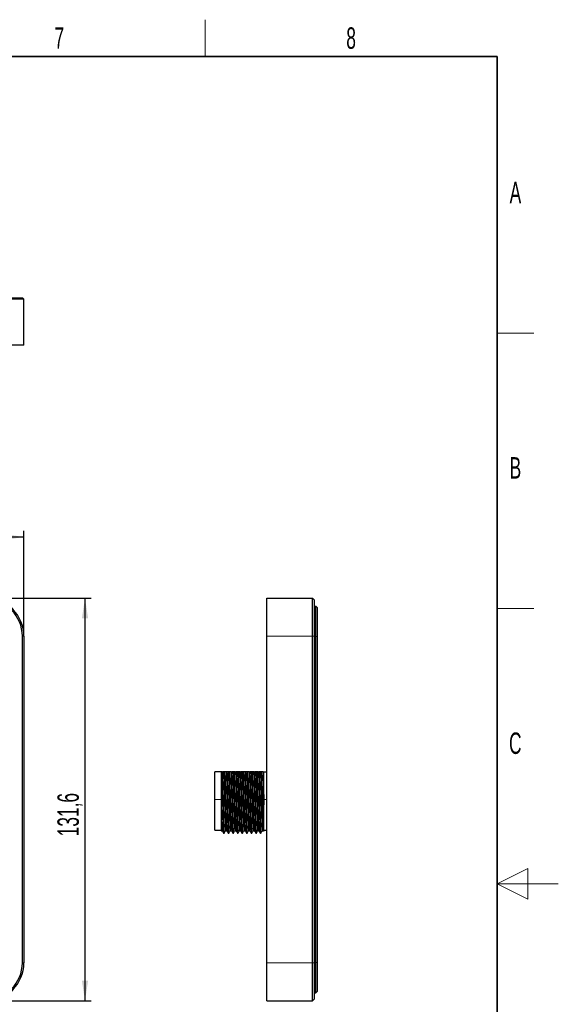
# Model space of a CAD drawing. Header units: millimetres. Extents: x 5 to 418, y 2 to 292.
# Tile 24 of 24: x 330 to 418, y 128 to 288. Entities that reach past the tile are written whole.
import ezdxf

# ---------------------------------------------------------------- set-up
doc = ezdxf.new("R2010")
doc.units = ezdxf.units.MM
doc.layers.add('SLD-0', color=7, linetype='Continuous')
doc.styles.add('SLDTEXTSTYLE0', font='TXT', dxfattribs={"width": 0.605})
doc.dimstyles.new('SLDDIMSTYLE0', dxfattribs={"dimtxt": 3.5, "dimasz": 3.302, "dimexe": 0, "dimexo": 0.0625, "dimgap": 0.875, "dimtad": 1, "dimlfac": 2, "dimrnd": 1e-09, "dimzin": 12, "dimdsep": 46, "dimtxsty": 'SLDTEXTSTYLE0', "dimsah": 1, "dimcen": 0.09, "dimadec": 0, "dimazin": 3, "dimtfac": 1, "dimtofl": 0, "dimtmove": 0, "dimatfit": 3, "dimfxl": 1, "dimfrac": 2, "dimtolj": 1, "dimtzin": 12, "dimarcsym": 0})

# ---------------------------------------------------------------- blocks, each defined once
blk = doc.blocks.new('_D')
at = {"layer": 'SLD-0', "color": 7}
for p, q in [((324.37, 193.95), (341.57, 193.95)), ((340.57, 128.15), (340.57, 193.95)), ((324.37, 128.15), (341.57, 128.15))]:
    blk.add_line(p, q, dxfattribs=at)
for points in [[(340.57, 193.95), (340.06, 190.65), (341.08, 190.65)], [(340.57, 128.15), (341.08, 131.45), (340.06, 131.45)]]:
    blk.add_solid(points, dxfattribs=at)
at = {"layer": 'SLD-0', "color": 7, "insert": (336.06, 155.03), "char_height": 3.5, "attachment_point": 1, "rotation": 90, "style": 'SLDTEXTSTYLE0'}
blk.add_mtext('131,6', dxfattribs=at)
blk = doc.blocks.new('_D_1')
at = {"layer": 'SLD-0', "color": 7}
for p, q in [((232.97, 187.75), (232.97, 204.95)), ((330.57, 187.75), (330.57, 204.95)), ((330.57, 203.95), (232.97, 203.95))]:
    blk.add_line(p, q, dxfattribs=at)
for points in [[(232.97, 203.95), (236.27, 203.44), (236.27, 204.46)], [(330.57, 203.95), (327.27, 204.46), (327.27, 203.44)]]:
    blk.add_solid(points, dxfattribs=at)
at = {"layer": 'SLD-0', "color": 7, "insert": (275.75, 208.46), "char_height": 3.5, "attachment_point": 1, "style": 'SLDTEXTSTYLE0'}
blk.add_mtext('195,2', dxfattribs=at)

msp = doc.modelspace()

# ---------------------------------------------------------------- linework, layer by layer
at = {"color": 7, "linetype": 'Continuous', "lineweight": 25}
for p, q in [((324.3687, 243.0612), (330.3187, 243.0612)), ((330.5687, 242.8112), (330.3187, 243.0612)), ((330.5687, 242.8112), (324.3687, 242.8112)), ((330.5687, 235.3112), (330.5687, 242.8112)), ((330.5687, 235.3112), (324.3687, 235.3112)), ((370.3081, 187.7484), (370.3081, 193.9484)), ((370.3081, 193.9484), (377.8081, 193.9484)), ((377.8081, 187.7484), (377.8081, 193.9484)), ((377.8081, 193.9484), (378.0581, 193.6984)), ((378.0581, 193.6984), (378.0581, 187.7484)), ((378.0581, 192.6734), (378.3081, 192.6734)), ((378.3081, 187.6734), (378.3081, 192.6734)), ((378.3081, 192.6734), (378.5581, 192.4234)), ((378.5581, 192.4234), (378.5581, 187.6734)), ((330.3187, 134.3484), (330.3187, 187.7484)), ((330.5687, 187.7484), (330.5687, 134.3484)), ((370.3081, 134.3484), (370.3081, 187.7484)), ((377.8081, 134.3484), (377.8081, 187.7484)), ((378.0581, 187.7484), (378.0581, 134.3484)), ((378.3081, 134.4234), (378.3081, 187.6734)), ((378.5581, 187.6734), (378.5581, 134.4234)), ((362.8331, 165.5484), (361.8331, 165.5484)), ((361.8331, 161.0484), (361.8331, 165.5484)), ((362.9504, 165.5484), (363.0442, 165.5484)), ((363.451, 165.5484), (363.2635, 165.5484)), ((363.7004, 165.5484), (363.7942, 165.5484)), ((364.201, 165.5484), (364.0135, 165.5484)), ((364.4504, 165.5484), (364.5442, 165.5484)), ((364.951, 165.5484), (364.7635, 165.5484)), ((365.2004, 165.5484), (365.2942, 165.5484)), ((365.701, 165.5484), (365.5135, 165.5484)), ((365.9504, 165.5484), (366.0442, 165.5484)), ((366.451, 165.5484), (366.2635, 165.5484)), ((366.7004, 165.5484), (366.7942, 165.5484)), ((367.201, 165.5484), (367.0135, 165.5484)), ((367.4504, 165.5484), (367.5442, 165.5484)), ((367.951, 165.5484), (367.7635, 165.5484)), ((368.2004, 165.5484), (368.2942, 165.5484)), ((368.701, 165.5484), (368.5135, 165.5484)), ((368.9504, 165.5484), (369.0442, 165.5484)), ((369.451, 165.5484), (369.2635, 165.5484)), ((369.7004, 165.5484), (369.8331, 165.5484)), ((369.8331, 160.1666), (369.8331, 165.5484)), ((369.8331, 165.5484), (370.3081, 165.5484)), ((361.8331, 156.0484), (361.8331, 161.0484)), ((361.8331, 156.0484), (362.8331, 156.0484)), ((362.83, 155.9543), (363.0153, 155.9543)), ((363.2518, 155.5484), (363.3456, 155.5484)), ((363.58, 155.9543), (363.7653, 155.9543)), ((364.0018, 155.5484), (364.0956, 155.5484)), ((364.33, 155.9543), (364.5153, 155.9543)), ((364.7518, 155.5484), (364.8456, 155.5484)), ((365.08, 155.9543), (365.2653, 155.9543)), ((365.5018, 155.5484), (365.5956, 155.5484)), ((365.83, 155.9543), (366.0153, 155.9543)), ((366.2518, 155.5484), (366.3456, 155.5484)), ((366.58, 155.9543), (366.7653, 155.9543)), ((367.0018, 155.5484), (367.0956, 155.5484)), ((367.33, 155.9543), (367.5153, 155.9543)), ((367.7518, 155.5484), (367.8456, 155.5484)), ((368.08, 155.9543), (368.2653, 155.9543)), ((368.5018, 155.5484), (368.5956, 155.5484)), ((368.83, 155.9543), (369.0153, 155.9543)), ((369.2518, 155.5484), (369.3456, 155.5484)), ((369.58, 155.9543), (369.7653, 155.9543)), ((369.7631, 155.958), (369.8218, 155.8564)), ((369.8331, 156.0484), (370.3081, 156.0484)), ((370.3081, 128.1484), (370.3081, 134.3484)), ((377.8081, 128.1484), (377.8081, 134.3484)), ((378.0581, 134.3484), (378.0581, 128.3984)), ((378.3081, 129.4234), (378.3081, 134.4234)), ((378.5581, 134.4234), (378.5581, 129.6734)), ((378.0581, 129.4234), (378.3081, 129.4234)), ((378.5581, 129.6734), (378.3081, 129.4234)), ((370.3081, 128.1484), (377.8081, 128.1484)), ((378.0581, 128.3984), (377.8081, 128.1484))]:
    msp.add_line(p, q, dxfattribs=at)
at = {"color": 7, "linetype": 'Continuous', "lineweight": 18}
for p, q in [((330.5687, 187.7484), (330.3187, 187.7484)), ((370.3081, 187.7484), (377.8081, 187.7484)), ((378.0581, 187.7484), (377.8081, 187.7484)), ((378.0581, 187.6734), (378.3081, 187.6734)), ((378.3081, 187.6734), (378.5581, 187.6734)), ((362.8331, 161.0484), (361.8331, 161.0484)), ((363.0643, 161.0484), (363.1581, 161.0484)), ((363.8143, 161.0484), (363.9081, 161.0484)), ((364.5643, 161.0484), (364.6581, 161.0484)), ((365.3143, 161.0484), (365.4081, 161.0484)), ((366.0643, 161.0484), (366.1581, 161.0484)), ((366.8143, 161.0484), (366.9081, 161.0484)), ((367.5643, 161.0484), (367.6581, 161.0484)), ((368.3143, 161.0484), (368.4081, 161.0484)), ((369.0643, 161.0484), (369.1581, 161.0484)), ((369.8331, 161.0484), (370.3081, 161.0484)), ((330.5687, 134.3484), (330.3187, 134.3484)), ((370.3081, 134.3484), (377.8081, 134.3484)), ((378.0581, 134.3484), (377.8081, 134.3484)), ((378.0581, 134.4234), (378.3081, 134.4234)), ((378.5581, 134.4234), (378.3081, 134.4234))]:
    msp.add_line(p, q, dxfattribs=at)
at = {"color": 7, "linetype": 'Continuous', "lineweight": 25}
for centre, radius, start, end in [((324.3687, 187.7484), 6.2, 0, 90), ((324.3687, 187.7484), 5.95, 0, 90), ((324.3687, 134.3484), 5.95, 270, 0), ((324.3687, 134.3484), 6.2, 270, 0)]:
    msp.add_arc(centre, radius, start, end, dxfattribs=at)
for points, knots in [([(362.8331, 165.5484), (362.8331, 165.517), (362.8331, 165.4525), (362.8331, 165.3474), (362.8332, 165.2319), (362.8332, 165.1054), (362.8332, 164.9674), (362.8332, 164.8174), (362.833, 164.5601), (362.8331, 164.1455), (362.8331, 163.5608), (362.8332, 162.9159), (362.8331, 162.4114), (362.833, 162.0409), (362.8331, 161.8022), (362.8332, 161.5313), (362.8332, 161.2295), (362.8331, 161.0187), (362.8331, 160.9085)], [0, 0, 0, 0, 0.03046147, 0.06272947, 0.09675997, 0.13250152, 0.16989472, 0.20887182, 0.24951656, 0.36312147, 0.4992104, 0.62390703, 0.74939463, 0.78804998, 0.83263063, 0.88296058, 0.93880477, 1, 1, 1, 1]), ([(362.9504, 165.5484), (362.9552, 165.4217), (362.9599, 165.2851), (362.969, 164.9957), (362.9733, 164.8438), (362.9871, 164.3551), (362.9968, 163.9883), (363.0165, 163.1995), (363.0265, 162.7776), (363.046, 161.9163), (363.0555, 161.4772), (363.0643, 161.0484)], [0, 0, 0, 0, 0.125, 0.125, 0.25, 0.25, 0.5, 0.5, 0.75, 0.75, 1, 1, 1, 1]), ([(363.0442, 165.5484), (363.049, 165.4217), (363.0536, 165.2851), (363.0627, 164.9957), (363.0671, 164.8438), (363.0808, 164.3551), (363.0905, 163.9883), (363.1103, 163.1995), (363.1203, 162.7776), (363.1398, 161.9163), (363.1493, 161.4772), (363.1581, 161.0484)], [0, 0, 0, 0, 0.125, 0.125, 0.25, 0.25, 0.5, 0.5, 0.75, 0.75, 1, 1, 1, 1]), ([(363.2635, 165.5484), (363.2703, 165.4149), (363.277, 165.2607), (363.2868, 165.0046), (363.29, 164.915), (363.2963, 164.7289), (363.2993, 164.6328), (363.3148, 164.1289), (363.3284, 163.6502), (363.3559, 162.6083), (363.3697, 162.0465), (363.3888, 161.2132), (363.3948, 160.9395), (363.4075, 160.3844), (363.4142, 160.1049), (363.4276, 159.5538), (363.4345, 159.2822), (363.4482, 158.7585), (363.4551, 158.5065), (363.4685, 158.0321), (363.475, 157.8098), (363.4844, 157.5037), (363.4874, 157.4067), (363.4936, 157.2186), (363.4968, 157.1281), (363.513, 156.6956), (363.5269, 156.4164), (363.5543, 156.0456), (363.5678, 155.9543), (363.58, 155.9543)], [0, 0, 0, 0, 0.0625, 0.0625, 0.09375, 0.09375, 0.125, 0.125, 0.25, 0.25, 0.375, 0.375, 0.4375, 0.4375, 0.5, 0.5, 0.5625, 0.5625, 0.625, 0.625, 0.6875, 0.6875, 0.71875, 0.71875, 0.75, 0.75, 0.875, 0.875, 1, 1, 1, 1]), ([(363.451, 165.5484), (363.4599, 165.3507), (363.4776, 164.9588), (363.5025, 164.1208), (363.5296, 163.1462), (363.557, 162.0626), (363.5824, 160.9357), (363.6083, 159.8132), (363.6357, 158.7456), (363.6626, 157.7955), (363.6874, 157.003), (363.7144, 156.4116), (363.7402, 156.0436), (363.7559, 155.997), (363.7628, 155.9762)], [0, 0, 0, 0, 0.08473453, 0.16807497, 0.25329637, 0.33878353, 0.42248572, 0.50667381, 0.59227766, 0.67719471, 0.7604829, 0.84556233, 0.93111837, 1, 1, 1, 1]), ([(363.7004, 165.5484), (363.7052, 165.4217), (363.7099, 165.2851), (363.719, 164.9957), (363.7233, 164.8438), (363.7371, 164.3551), (363.7468, 163.9883), (363.7665, 163.1995), (363.7765, 162.7776), (363.796, 161.9163), (363.8055, 161.4772), (363.8143, 161.0484)], [0, 0, 0, 0, 0.125, 0.125, 0.25, 0.25, 0.5, 0.5, 0.75, 0.75, 1, 1, 1, 1]), ([(363.7942, 165.5484), (363.799, 165.4217), (363.8036, 165.2851), (363.8127, 164.9957), (363.8171, 164.8438), (363.8308, 164.3551), (363.8405, 163.9883), (363.8603, 163.1995), (363.8703, 162.7776), (363.8898, 161.9163), (363.8993, 161.4772), (363.9081, 161.0484)], [0, 0, 0, 0, 0.125, 0.125, 0.25, 0.25, 0.5, 0.5, 0.75, 0.75, 1, 1, 1, 1]), ([(364.0135, 165.5484), (364.0203, 165.4149), (364.027, 165.2607), (364.0368, 165.0046), (364.04, 164.915), (364.0463, 164.7289), (364.0493, 164.6328), (364.0648, 164.1289), (364.0784, 163.6502), (364.1059, 162.6083), (364.1197, 162.0465), (364.1388, 161.2132), (364.1448, 160.9395), (364.1575, 160.3844), (364.1642, 160.1049), (364.1776, 159.5538), (364.1845, 159.2822), (364.1982, 158.7585), (364.2051, 158.5065), (364.2185, 158.0321), (364.225, 157.8098), (364.2344, 157.5037), (364.2374, 157.4067), (364.2436, 157.2186), (364.2468, 157.1281), (364.263, 156.6956), (364.2769, 156.4164), (364.3043, 156.0456), (364.3178, 155.9543), (364.33, 155.9543)], [0, 0, 0, 0, 0.0625, 0.0625, 0.09375, 0.09375, 0.125, 0.125, 0.25, 0.25, 0.375, 0.375, 0.4375, 0.4375, 0.5, 0.5, 0.5625, 0.5625, 0.625, 0.625, 0.6875, 0.6875, 0.71875, 0.71875, 0.75, 0.75, 0.875, 0.875, 1, 1, 1, 1]), ([(364.201, 165.5484), (364.2099, 165.3507), (364.2276, 164.9588), (364.2525, 164.1208), (364.2796, 163.1462), (364.307, 162.0626), (364.3324, 160.9357), (364.3583, 159.8132), (364.3857, 158.7456), (364.4126, 157.7955), (364.4374, 157.003), (364.4644, 156.4116), (364.4902, 156.0436), (364.5059, 155.997), (364.5128, 155.9762)], [0, 0, 0, 0, 0.08473453, 0.16807497, 0.25329637, 0.33878353, 0.42248572, 0.50667381, 0.59227766, 0.67719471, 0.7604829, 0.84556233, 0.93111837, 1, 1, 1, 1]), ([(364.4504, 165.5484), (364.4552, 165.4217), (364.4599, 165.2851), (364.469, 164.9957), (364.4733, 164.8438), (364.4871, 164.3551), (364.4968, 163.9883), (364.5165, 163.1995), (364.5265, 162.7776), (364.546, 161.9163), (364.5555, 161.4772), (364.5643, 161.0484)], [0, 0, 0, 0, 0.125, 0.125, 0.25, 0.25, 0.5, 0.5, 0.75, 0.75, 1, 1, 1, 1]), ([(364.5442, 165.5484), (364.549, 165.4217), (364.5536, 165.2851), (364.5627, 164.9957), (364.5671, 164.8438), (364.5808, 164.3551), (364.5905, 163.9883), (364.6103, 163.1995), (364.6203, 162.7776), (364.6398, 161.9163), (364.6493, 161.4772), (364.6581, 161.0484)], [0, 0, 0, 0, 0.125, 0.125, 0.25, 0.25, 0.5, 0.5, 0.75, 0.75, 1, 1, 1, 1]), ([(364.7635, 165.5484), (364.7703, 165.4149), (364.777, 165.2607), (364.7868, 165.0046), (364.79, 164.915), (364.7963, 164.7289), (364.7993, 164.6328), (364.8148, 164.1289), (364.8284, 163.6502), (364.8559, 162.6083), (364.8697, 162.0465), (364.8888, 161.2132), (364.8948, 160.9395), (364.9075, 160.3844), (364.9142, 160.1049), (364.9276, 159.5538), (364.9345, 159.2822), (364.9482, 158.7585), (364.9551, 158.5065), (364.9685, 158.0321), (364.975, 157.8098), (364.9844, 157.5037), (364.9874, 157.4067), (364.9936, 157.2186), (364.9968, 157.1281), (365.013, 156.6956), (365.0269, 156.4164), (365.0543, 156.0456), (365.0678, 155.9543), (365.08, 155.9543)], [0, 0, 0, 0, 0.0625, 0.0625, 0.09375, 0.09375, 0.125, 0.125, 0.25, 0.25, 0.375, 0.375, 0.4375, 0.4375, 0.5, 0.5, 0.5625, 0.5625, 0.625, 0.625, 0.6875, 0.6875, 0.71875, 0.71875, 0.75, 0.75, 0.875, 0.875, 1, 1, 1, 1]), ([(364.951, 165.5484), (364.9599, 165.3507), (364.9776, 164.9588), (365.0025, 164.1208), (365.0296, 163.1462), (365.057, 162.0626), (365.0824, 160.9357), (365.1083, 159.8132), (365.1357, 158.7456), (365.1626, 157.7955), (365.1874, 157.003), (365.2144, 156.4116), (365.2402, 156.0436), (365.2559, 155.997), (365.2628, 155.9762)], [0, 0, 0, 0, 0.08473453, 0.16807497, 0.25329637, 0.33878353, 0.42248572, 0.50667381, 0.59227766, 0.67719471, 0.7604829, 0.84556233, 0.93111837, 1, 1, 1, 1]), ([(365.2004, 165.5484), (365.2052, 165.4217), (365.2099, 165.2851), (365.219, 164.9957), (365.2233, 164.8438), (365.2371, 164.3551), (365.2468, 163.9883), (365.2665, 163.1995), (365.2765, 162.7776), (365.296, 161.9163), (365.3055, 161.4772), (365.3143, 161.0484)], [0, 0, 0, 0, 0.125, 0.125, 0.25, 0.25, 0.5, 0.5, 0.75, 0.75, 1, 1, 1, 1]), ([(365.2942, 165.5484), (365.299, 165.4217), (365.3036, 165.2851), (365.3127, 164.9957), (365.3171, 164.8438), (365.3308, 164.3551), (365.3405, 163.9883), (365.3603, 163.1995), (365.3703, 162.7776), (365.3898, 161.9163), (365.3993, 161.4772), (365.4081, 161.0484)], [0, 0, 0, 0, 0.125, 0.125, 0.25, 0.25, 0.5, 0.5, 0.75, 0.75, 1, 1, 1, 1]), ([(365.5135, 165.5484), (365.5203, 165.4149), (365.527, 165.2607), (365.5368, 165.0046), (365.54, 164.915), (365.5463, 164.7289), (365.5493, 164.6328), (365.5648, 164.1289), (365.5784, 163.6502), (365.6059, 162.6083), (365.6197, 162.0465), (365.6388, 161.2132), (365.6448, 160.9395), (365.6575, 160.3844), (365.6642, 160.1049), (365.6776, 159.5538), (365.6845, 159.2822), (365.6982, 158.7585), (365.7051, 158.5065), (365.7185, 158.0321), (365.725, 157.8098), (365.7344, 157.5037), (365.7374, 157.4067), (365.7436, 157.2186), (365.7468, 157.1281), (365.763, 156.6956), (365.7769, 156.4164), (365.8043, 156.0456), (365.8178, 155.9543), (365.83, 155.9543)], [0, 0, 0, 0, 0.0625, 0.0625, 0.09375, 0.09375, 0.125, 0.125, 0.25, 0.25, 0.375, 0.375, 0.4375, 0.4375, 0.5, 0.5, 0.5625, 0.5625, 0.625, 0.625, 0.6875, 0.6875, 0.71875, 0.71875, 0.75, 0.75, 0.875, 0.875, 1, 1, 1, 1]), ([(365.701, 165.5484), (365.7099, 165.3507), (365.7276, 164.9588), (365.7525, 164.1208), (365.7796, 163.1462), (365.807, 162.0626), (365.8324, 160.9357), (365.8583, 159.8132), (365.8857, 158.7456), (365.9126, 157.7955), (365.9374, 157.003), (365.9644, 156.4116), (365.9902, 156.0436), (366.0059, 155.997), (366.0128, 155.9762)], [0, 0, 0, 0, 0.08473453, 0.16807497, 0.25329637, 0.33878353, 0.42248572, 0.50667381, 0.59227766, 0.67719471, 0.7604829, 0.84556233, 0.93111837, 1, 1, 1, 1]), ([(365.9504, 165.5484), (365.9552, 165.4217), (365.9599, 165.2851), (365.969, 164.9957), (365.9733, 164.8438), (365.9871, 164.3551), (365.9968, 163.9883), (366.0165, 163.1995), (366.0265, 162.7776), (366.046, 161.9163), (366.0555, 161.4772), (366.0643, 161.0484)], [0, 0, 0, 0, 0.125, 0.125, 0.25, 0.25, 0.5, 0.5, 0.75, 0.75, 1, 1, 1, 1]), ([(366.0442, 165.5484), (366.049, 165.4217), (366.0536, 165.2851), (366.0627, 164.9957), (366.0671, 164.8438), (366.0808, 164.3551), (366.0905, 163.9883), (366.1103, 163.1995), (366.1203, 162.7776), (366.1398, 161.9163), (366.1493, 161.4772), (366.1581, 161.0484)], [0, 0, 0, 0, 0.125, 0.125, 0.25, 0.25, 0.5, 0.5, 0.75, 0.75, 1, 1, 1, 1]), ([(366.2635, 165.5484), (366.2703, 165.4149), (366.277, 165.2607), (366.2868, 165.0046), (366.29, 164.915), (366.2963, 164.7289), (366.2993, 164.6328), (366.3148, 164.1289), (366.3284, 163.6502), (366.3559, 162.6083), (366.3697, 162.0465), (366.3888, 161.2132), (366.3948, 160.9395), (366.4075, 160.3844), (366.4142, 160.1049), (366.4276, 159.5538), (366.4345, 159.2822), (366.4482, 158.7585), (366.4551, 158.5065), (366.4685, 158.0321), (366.475, 157.8098), (366.4844, 157.5037), (366.4874, 157.4067), (366.4936, 157.2186), (366.4968, 157.1281), (366.513, 156.6956), (366.5269, 156.4164), (366.5543, 156.0456), (366.5678, 155.9543), (366.58, 155.9543)], [0, 0, 0, 0, 0.0625, 0.0625, 0.09375, 0.09375, 0.125, 0.125, 0.25, 0.25, 0.375, 0.375, 0.4375, 0.4375, 0.5, 0.5, 0.5625, 0.5625, 0.625, 0.625, 0.6875, 0.6875, 0.71875, 0.71875, 0.75, 0.75, 0.875, 0.875, 1, 1, 1, 1]), ([(366.451, 165.5484), (366.4599, 165.3507), (366.4776, 164.9588), (366.5025, 164.1208), (366.5296, 163.1462), (366.557, 162.0626), (366.5824, 160.9357), (366.6083, 159.8132), (366.6357, 158.7456), (366.6626, 157.7955), (366.6874, 157.003), (366.7144, 156.4116), (366.7402, 156.0436), (366.7559, 155.997), (366.7628, 155.9762)], [0, 0, 0, 0, 0.084734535, 0.168074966, 0.253296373, 0.338783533, 0.422485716, 0.506673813, 0.592277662, 0.677194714, 0.760482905, 0.845562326, 0.93111837, 1, 1, 1, 1]), ([(366.7004, 165.5484), (366.7052, 165.4217), (366.7099, 165.2851), (366.719, 164.9957), (366.7233, 164.8438), (366.7371, 164.3551), (366.7468, 163.9883), (366.7665, 163.1995), (366.7765, 162.7776), (366.796, 161.9163), (366.8055, 161.4772), (366.8143, 161.0484)], [0, 0, 0, 0, 0.125, 0.125, 0.25, 0.25, 0.5, 0.5, 0.75, 0.75, 1, 1, 1, 1]), ([(366.7942, 165.5484), (366.799, 165.4217), (366.8036, 165.2851), (366.8127, 164.9957), (366.8171, 164.8438), (366.8308, 164.3551), (366.8405, 163.9883), (366.8603, 163.1995), (366.8703, 162.7776), (366.8898, 161.9163), (366.8993, 161.4772), (366.9081, 161.0484)], [0, 0, 0, 0, 0.125, 0.125, 0.25, 0.25, 0.5, 0.5, 0.75, 0.75, 1, 1, 1, 1]), ([(367.0135, 165.5484), (367.0203, 165.4149), (367.027, 165.2607), (367.0368, 165.0046), (367.04, 164.915), (367.0463, 164.7289), (367.0493, 164.6328), (367.0648, 164.1289), (367.0784, 163.6502), (367.1059, 162.6083), (367.1197, 162.0465), (367.1388, 161.2132), (367.1448, 160.9395), (367.1575, 160.3844), (367.1642, 160.1049), (367.1776, 159.5538), (367.1845, 159.2822), (367.1982, 158.7585), (367.2051, 158.5065), (367.2185, 158.0321), (367.225, 157.8098), (367.2344, 157.5037), (367.2374, 157.4067), (367.2436, 157.2186), (367.2468, 157.1281), (367.263, 156.6956), (367.2769, 156.4164), (367.3043, 156.0456), (367.3178, 155.9543), (367.33, 155.9543)], [0, 0, 0, 0, 0.0625, 0.0625, 0.09375, 0.09375, 0.125, 0.125, 0.25, 0.25, 0.375, 0.375, 0.4375, 0.4375, 0.5, 0.5, 0.5625, 0.5625, 0.625, 0.625, 0.6875, 0.6875, 0.71875, 0.71875, 0.75, 0.75, 0.875, 0.875, 1, 1, 1, 1]), ([(367.201, 165.5484), (367.2099, 165.3507), (367.2276, 164.9588), (367.2525, 164.1208), (367.2796, 163.1462), (367.307, 162.0626), (367.3324, 160.9357), (367.3583, 159.8132), (367.3857, 158.7456), (367.4126, 157.7955), (367.4374, 157.003), (367.4644, 156.4116), (367.4902, 156.0436), (367.5059, 155.997), (367.5128, 155.9762)], [0, 0, 0, 0, 0.084734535, 0.168074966, 0.253296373, 0.338783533, 0.422485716, 0.506673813, 0.592277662, 0.677194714, 0.760482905, 0.845562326, 0.93111837, 1, 1, 1, 1]), ([(367.4504, 165.5484), (367.4552, 165.4217), (367.4599, 165.2851), (367.469, 164.9957), (367.4733, 164.8438), (367.4871, 164.3551), (367.4968, 163.9883), (367.5165, 163.1995), (367.5265, 162.7776), (367.546, 161.9163), (367.5555, 161.4772), (367.5643, 161.0484)], [0, 0, 0, 0, 0.125, 0.125, 0.25, 0.25, 0.5, 0.5, 0.75, 0.75, 1, 1, 1, 1]), ([(367.5442, 165.5484), (367.549, 165.4217), (367.5536, 165.2851), (367.5627, 164.9957), (367.5671, 164.8438), (367.5808, 164.3551), (367.5905, 163.9883), (367.6103, 163.1995), (367.6203, 162.7776), (367.6398, 161.9163), (367.6493, 161.4772), (367.6581, 161.0484)], [0, 0, 0, 0, 0.125, 0.125, 0.25, 0.25, 0.5, 0.5, 0.75, 0.75, 1, 1, 1, 1]), ([(367.7635, 165.5484), (367.7703, 165.4149), (367.777, 165.2607), (367.7868, 165.0046), (367.79, 164.915), (367.7963, 164.7289), (367.7993, 164.6328), (367.8148, 164.1289), (367.8284, 163.6502), (367.8559, 162.6083), (367.8697, 162.0465), (367.8888, 161.2132), (367.8948, 160.9395), (367.9075, 160.3844), (367.9142, 160.1049), (367.9276, 159.5538), (367.9345, 159.2822), (367.9482, 158.7585), (367.9551, 158.5065), (367.9685, 158.0321), (367.975, 157.8098), (367.9844, 157.5037), (367.9874, 157.4067), (367.9936, 157.2186), (367.9968, 157.1281), (368.013, 156.6956), (368.0269, 156.4164), (368.0543, 156.0456), (368.0678, 155.9543), (368.08, 155.9543)], [0, 0, 0, 0, 0.0625, 0.0625, 0.09375, 0.09375, 0.125, 0.125, 0.25, 0.25, 0.375, 0.375, 0.4375, 0.4375, 0.5, 0.5, 0.5625, 0.5625, 0.625, 0.625, 0.6875, 0.6875, 0.71875, 0.71875, 0.75, 0.75, 0.875, 0.875, 1, 1, 1, 1]), ([(367.951, 165.5484), (367.9599, 165.3507), (367.9776, 164.9588), (368.0025, 164.1208), (368.0296, 163.1462), (368.057, 162.0626), (368.0824, 160.9357), (368.1083, 159.8132), (368.1357, 158.7456), (368.1626, 157.7955), (368.1874, 157.003), (368.2144, 156.4116), (368.2402, 156.0436), (368.2559, 155.997), (368.2628, 155.9762)], [0, 0, 0, 0, 0.08473453, 0.16807497, 0.25329637, 0.33878353, 0.42248572, 0.50667381, 0.59227766, 0.67719471, 0.7604829, 0.84556233, 0.93111837, 1, 1, 1, 1]), ([(368.2004, 165.5484), (368.2052, 165.4217), (368.2099, 165.2851), (368.219, 164.9957), (368.2233, 164.8438), (368.2371, 164.3551), (368.2468, 163.9883), (368.2665, 163.1995), (368.2765, 162.7776), (368.296, 161.9163), (368.3055, 161.4772), (368.3143, 161.0484)], [0, 0, 0, 0, 0.125, 0.125, 0.25, 0.25, 0.5, 0.5, 0.75, 0.75, 1, 1, 1, 1]), ([(368.2942, 165.5484), (368.299, 165.4217), (368.3036, 165.2851), (368.3127, 164.9957), (368.3171, 164.8438), (368.3308, 164.3551), (368.3405, 163.9883), (368.3603, 163.1995), (368.3703, 162.7776), (368.3898, 161.9163), (368.3993, 161.4772), (368.4081, 161.0484)], [0, 0, 0, 0, 0.125, 0.125, 0.25, 0.25, 0.5, 0.5, 0.75, 0.75, 1, 1, 1, 1]), ([(368.5135, 165.5484), (368.5203, 165.4149), (368.527, 165.2607), (368.5368, 165.0046), (368.54, 164.915), (368.5463, 164.7289), (368.5493, 164.6328), (368.5648, 164.1289), (368.5784, 163.6502), (368.6059, 162.6083), (368.6197, 162.0465), (368.6388, 161.2132), (368.6448, 160.9395), (368.6575, 160.3844), (368.6642, 160.1049), (368.6776, 159.5538), (368.6845, 159.2822), (368.6982, 158.7585), (368.7051, 158.5065), (368.7185, 158.0321), (368.725, 157.8098), (368.7344, 157.5037), (368.7374, 157.4067), (368.7436, 157.2186), (368.7468, 157.1281), (368.763, 156.6956), (368.7769, 156.4164), (368.8043, 156.0456), (368.8178, 155.9543), (368.83, 155.9543)], [0, 0, 0, 0, 0.0625, 0.0625, 0.09375, 0.09375, 0.125, 0.125, 0.25, 0.25, 0.375, 0.375, 0.4375, 0.4375, 0.5, 0.5, 0.5625, 0.5625, 0.625, 0.625, 0.6875, 0.6875, 0.71875, 0.71875, 0.75, 0.75, 0.875, 0.875, 1, 1, 1, 1]), ([(368.701, 165.5484), (368.7099, 165.3507), (368.7276, 164.9588), (368.7525, 164.1208), (368.7796, 163.1462), (368.807, 162.0626), (368.8324, 160.9357), (368.8583, 159.8132), (368.8857, 158.7456), (368.9126, 157.7955), (368.9374, 157.003), (368.9644, 156.4116), (368.9902, 156.0436), (369.0059, 155.997), (369.0128, 155.9762)], [0, 0, 0, 0, 0.084734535, 0.168074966, 0.253296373, 0.338783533, 0.422485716, 0.506673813, 0.592277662, 0.677194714, 0.760482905, 0.845562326, 0.93111837, 1, 1, 1, 1]), ([(368.9504, 165.5484), (368.9552, 165.4217), (368.9599, 165.2851), (368.969, 164.9957), (368.9733, 164.8438), (368.9871, 164.3551), (368.9968, 163.9883), (369.0165, 163.1995), (369.0265, 162.7776), (369.046, 161.9163), (369.0555, 161.4772), (369.0643, 161.0484)], [0, 0, 0, 0, 0.125, 0.125, 0.25, 0.25, 0.5, 0.5, 0.75, 0.75, 1, 1, 1, 1]), ([(369.0442, 165.5484), (369.049, 165.4217), (369.0536, 165.2851), (369.0627, 164.9957), (369.0671, 164.8438), (369.0808, 164.3551), (369.0905, 163.9883), (369.1103, 163.1995), (369.1203, 162.7776), (369.1398, 161.9163), (369.1493, 161.4772), (369.1581, 161.0484)], [0, 0, 0, 0, 0.125, 0.125, 0.25, 0.25, 0.5, 0.5, 0.75, 0.75, 1, 1, 1, 1]), ([(369.2635, 165.5484), (369.2752, 165.2735), (369.2988, 164.7239), (369.3335, 163.4662), (369.3709, 162.026), (369.4045, 160.4881), (369.4411, 159.0041), (369.4773, 157.6976), (369.5111, 156.6956), (369.5474, 156.0598), (369.5695, 156.0006), (369.58, 155.9727)], [0, 0, 0, 0, 0.11188639, 0.22375559, 0.33722712, 0.4481641, 0.56119719, 0.67399547, 0.78507159, 0.8986068, 1, 1, 1, 1]), ([(369.451, 165.5484), (369.4616, 165.3057), (369.4828, 164.8221), (369.5133, 163.7426), (369.5467, 162.4951), (369.5781, 161.1387), (369.6089, 159.7776), (369.6422, 158.5068), (369.6734, 157.4135), (369.7044, 156.5859), (369.7358, 156.069), (369.7546, 156.0104), (369.763, 155.9843)], [0, 0, 0, 0, 0.10173755, 0.2027074, 0.30575993, 0.40732445, 0.50844949, 0.61151538, 0.71289678, 0.8141975, 0.91726575, 1, 1, 1, 1]), ([(369.7004, 165.5484), (369.706, 165.4002), (369.7115, 165.2384), (369.7194, 164.9798), (369.7219, 164.8913), (369.7272, 164.7066), (369.7299, 164.6107), (369.7435, 164.1148), (369.7551, 163.6641), (369.7783, 162.7029), (369.79, 162.1931), (369.8037, 161.5579), (369.8064, 161.431), (369.8117, 161.1782), (369.8142, 161.053), (369.8221, 160.6752), (369.8275, 160.4205), (369.8331, 160.1666)], [0, 0, 0, 0, 0.125, 0.125, 0.1875, 0.1875, 0.25, 0.25, 0.5, 0.5, 0.75, 0.75, 0.8125, 0.8125, 0.875, 0.875, 1, 1, 1, 1]), ([(363.0643, 161.0484), (363.0716, 160.6976), (363.0792, 160.34), (363.095, 159.6314), (363.1031, 159.2805), (363.1193, 158.6067), (363.1275, 158.2839), (363.1432, 157.6841), (363.1509, 157.4073), (363.1653, 156.9112), (363.1729, 156.6823), (363.1887, 156.2799), (363.1968, 156.1066), (363.2131, 155.8275), (363.2212, 155.7218), (363.237, 155.5822), (363.2446, 155.5484), (363.2518, 155.5484)], [0, 0, 0, 0, 0.125, 0.125, 0.25, 0.25, 0.375, 0.375, 0.5, 0.5, 0.625, 0.625, 0.75, 0.75, 0.875, 0.875, 1, 1, 1, 1]), ([(363.1581, 161.0484), (363.1682, 160.5712), (363.1886, 159.6087), (363.2213, 158.266), (363.2518, 157.1167), (363.2823, 156.2243), (363.3151, 155.697), (363.3368, 155.4865), (363.3485, 155.5651), (363.35, 155.5749)], [0, 0, 0, 0, 0.16186314, 0.32653854, 0.48840168, 0.65026481, 0.81494021, 0.97680335, 1, 1, 1, 1]), ([(363.8143, 161.0484), (363.8216, 160.6976), (363.8292, 160.34), (363.845, 159.6314), (363.8531, 159.2805), (363.8693, 158.6067), (363.8775, 158.2839), (363.8932, 157.6841), (363.9009, 157.4073), (363.9153, 156.9112), (363.9229, 156.6823), (363.9387, 156.2799), (363.9468, 156.1066), (363.9631, 155.8275), (363.9712, 155.7218), (363.987, 155.5822), (363.9946, 155.5484), (364.0018, 155.5484)], [0, 0, 0, 0, 0.125, 0.125, 0.25, 0.25, 0.375, 0.375, 0.5, 0.5, 0.625, 0.625, 0.75, 0.75, 0.875, 0.875, 1, 1, 1, 1]), ([(363.9081, 161.0484), (363.9182, 160.5712), (363.9386, 159.6087), (363.9713, 158.266), (364.0018, 157.1167), (364.0323, 156.2243), (364.0651, 155.697), (364.0868, 155.4865), (364.0985, 155.5651), (364.1, 155.5749)], [0, 0, 0, 0, 0.16186314, 0.32653854, 0.48840168, 0.65026481, 0.81494021, 0.97680335, 1, 1, 1, 1]), ([(364.5643, 161.0484), (364.5716, 160.6976), (364.5792, 160.34), (364.595, 159.6314), (364.6031, 159.2805), (364.6193, 158.6067), (364.6275, 158.2839), (364.6432, 157.6841), (364.6509, 157.4073), (364.6653, 156.9112), (364.6729, 156.6823), (364.6887, 156.2799), (364.6968, 156.1066), (364.7131, 155.8275), (364.7212, 155.7218), (364.737, 155.5822), (364.7446, 155.5484), (364.7518, 155.5484)], [0, 0, 0, 0, 0.125, 0.125, 0.25, 0.25, 0.375, 0.375, 0.5, 0.5, 0.625, 0.625, 0.75, 0.75, 0.875, 0.875, 1, 1, 1, 1]), ([(364.6581, 161.0484), (364.6682, 160.5712), (364.6886, 159.6087), (364.7213, 158.266), (364.7518, 157.1167), (364.7823, 156.2243), (364.8151, 155.697), (364.8368, 155.4865), (364.8485, 155.5651), (364.85, 155.5749)], [0, 0, 0, 0, 0.16186314, 0.32653854, 0.48840168, 0.65026481, 0.81494021, 0.97680335, 1, 1, 1, 1]), ([(365.3143, 161.0484), (365.3216, 160.6976), (365.3292, 160.34), (365.345, 159.6314), (365.3531, 159.2805), (365.3693, 158.6067), (365.3775, 158.2839), (365.3932, 157.6841), (365.4009, 157.4073), (365.4153, 156.9112), (365.4229, 156.6823), (365.4387, 156.2799), (365.4468, 156.1066), (365.4631, 155.8275), (365.4712, 155.7218), (365.487, 155.5822), (365.4946, 155.5484), (365.5018, 155.5484)], [0, 0, 0, 0, 0.125, 0.125, 0.25, 0.25, 0.375, 0.375, 0.5, 0.5, 0.625, 0.625, 0.75, 0.75, 0.875, 0.875, 1, 1, 1, 1]), ([(365.4081, 161.0484), (365.4182, 160.5712), (365.4386, 159.6087), (365.4713, 158.266), (365.5018, 157.1167), (365.5323, 156.2243), (365.5651, 155.697), (365.5868, 155.4865), (365.5985, 155.5651), (365.6, 155.5749)], [0, 0, 0, 0, 0.16186314, 0.32653854, 0.48840168, 0.65026481, 0.81494021, 0.97680335, 1, 1, 1, 1]), ([(366.0643, 161.0484), (366.0716, 160.6976), (366.0792, 160.34), (366.095, 159.6314), (366.1031, 159.2805), (366.1193, 158.6067), (366.1275, 158.2839), (366.1432, 157.6841), (366.1509, 157.4073), (366.1653, 156.9112), (366.1729, 156.6823), (366.1887, 156.2799), (366.1968, 156.1066), (366.2131, 155.8275), (366.2212, 155.7218), (366.237, 155.5822), (366.2446, 155.5484), (366.2518, 155.5484)], [0, 0, 0, 0, 0.125, 0.125, 0.25, 0.25, 0.375, 0.375, 0.5, 0.5, 0.625, 0.625, 0.75, 0.75, 0.875, 0.875, 1, 1, 1, 1]), ([(366.1581, 161.0484), (366.1682, 160.5712), (366.1886, 159.6087), (366.2213, 158.266), (366.2518, 157.1167), (366.2823, 156.2243), (366.3151, 155.697), (366.3368, 155.4865), (366.3485, 155.5651), (366.35, 155.5749)], [0, 0, 0, 0, 0.16186314, 0.32653854, 0.48840168, 0.65026481, 0.81494021, 0.97680335, 1, 1, 1, 1]), ([(366.8143, 161.0484), (366.8216, 160.6976), (366.8292, 160.34), (366.845, 159.6314), (366.8531, 159.2805), (366.8693, 158.6067), (366.8775, 158.2839), (366.8932, 157.6841), (366.9009, 157.4073), (366.9153, 156.9112), (366.9229, 156.6823), (366.9387, 156.2799), (366.9468, 156.1066), (366.9631, 155.8275), (366.9712, 155.7218), (366.987, 155.5822), (366.9946, 155.5484), (367.0018, 155.5484)], [0, 0, 0, 0, 0.125, 0.125, 0.25, 0.25, 0.375, 0.375, 0.5, 0.5, 0.625, 0.625, 0.75, 0.75, 0.875, 0.875, 1, 1, 1, 1]), ([(366.9081, 161.0484), (366.9182, 160.5712), (366.9386, 159.6087), (366.9713, 158.266), (367.0018, 157.1167), (367.0323, 156.2243), (367.0651, 155.697), (367.0868, 155.4865), (367.0985, 155.5651), (367.1, 155.5749)], [0, 0, 0, 0, 0.16186314, 0.32653854, 0.48840168, 0.65026481, 0.81494021, 0.97680335, 1, 1, 1, 1]), ([(367.5643, 161.0484), (367.5716, 160.6976), (367.5792, 160.34), (367.595, 159.6314), (367.6031, 159.2805), (367.6193, 158.6067), (367.6275, 158.2839), (367.6432, 157.6841), (367.6509, 157.4073), (367.6653, 156.9112), (367.6729, 156.6823), (367.6887, 156.2799), (367.6968, 156.1066), (367.7131, 155.8275), (367.7212, 155.7218), (367.737, 155.5822), (367.7446, 155.5484), (367.7518, 155.5484)], [0, 0, 0, 0, 0.125, 0.125, 0.25, 0.25, 0.375, 0.375, 0.5, 0.5, 0.625, 0.625, 0.75, 0.75, 0.875, 0.875, 1, 1, 1, 1]), ([(367.6581, 161.0484), (367.6682, 160.5712), (367.6886, 159.6087), (367.7213, 158.266), (367.7518, 157.1167), (367.7823, 156.2243), (367.8151, 155.697), (367.8368, 155.4865), (367.8485, 155.5651), (367.85, 155.5749)], [0, 0, 0, 0, 0.16186314, 0.32653854, 0.48840168, 0.65026481, 0.81494021, 0.97680335, 1, 1, 1, 1]), ([(368.3143, 161.0484), (368.3216, 160.6976), (368.3292, 160.34), (368.345, 159.6314), (368.3531, 159.2805), (368.3693, 158.6067), (368.3775, 158.2839), (368.3932, 157.6841), (368.4009, 157.4073), (368.4153, 156.9112), (368.4229, 156.6823), (368.4387, 156.2799), (368.4468, 156.1066), (368.4631, 155.8275), (368.4712, 155.7218), (368.487, 155.5822), (368.4946, 155.5484), (368.5018, 155.5484)], [0, 0, 0, 0, 0.125, 0.125, 0.25, 0.25, 0.375, 0.375, 0.5, 0.5, 0.625, 0.625, 0.75, 0.75, 0.875, 0.875, 1, 1, 1, 1]), ([(368.4081, 161.0484), (368.4182, 160.5712), (368.4386, 159.6087), (368.4713, 158.266), (368.5018, 157.1167), (368.5323, 156.2243), (368.5651, 155.697), (368.5868, 155.4865), (368.5985, 155.5651), (368.6, 155.5749)], [0, 0, 0, 0, 0.16186314, 0.32653854, 0.48840168, 0.65026481, 0.81494021, 0.97680335, 1, 1, 1, 1]), ([(369.0643, 161.0484), (369.0716, 160.6976), (369.0792, 160.34), (369.095, 159.6314), (369.1031, 159.2805), (369.1193, 158.6067), (369.1275, 158.2839), (369.1432, 157.6841), (369.1509, 157.4073), (369.1653, 156.9112), (369.1729, 156.6823), (369.1887, 156.2799), (369.1968, 156.1066), (369.2131, 155.8275), (369.2212, 155.7218), (369.237, 155.5822), (369.2446, 155.5484), (369.2518, 155.5484)], [0, 0, 0, 0, 0.125, 0.125, 0.25, 0.25, 0.375, 0.375, 0.5, 0.5, 0.625, 0.625, 0.75, 0.75, 0.875, 0.875, 1, 1, 1, 1]), ([(369.1581, 161.0484), (369.1682, 160.5712), (369.1886, 159.6087), (369.2213, 158.266), (369.2518, 157.1167), (369.2823, 156.2243), (369.3151, 155.6968), (369.3368, 155.4865), (369.3486, 155.5654), (369.3501, 155.5755)], [0, 0, 0, 0, 0.16178111, 0.32637306, 0.48815417, 0.64993528, 0.81452722, 0.97630833, 1, 1, 1, 1]), ([(362.8331, 160.9085), (362.8433, 160.4651), (362.864, 159.5723), (362.8968, 158.3434), (362.9269, 157.2966), (362.958, 156.5171), (362.9878, 156.0506), (363.0053, 156.0098), (363.0125, 155.9929)], [0, 0, 0, 0, 0.174248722, 0.350866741, 0.523912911, 0.698195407, 0.874808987, 1, 1, 1, 1]), ([(362.8331, 160.9085), (362.8331, 160.7743), (362.8331, 160.5061), (362.8331, 160.0426), (362.8331, 159.5237), (362.8331, 158.9328), (362.8331, 158.3543), (362.8331, 157.8116), (362.8331, 157.3947), (362.8331, 157.0784), (362.8331, 156.8002), (362.8331, 156.5253), (362.8331, 156.2204), (362.8331, 155.9921), (362.8331, 155.9735), (362.8331, 155.9654)], [0, 0, 0, 0, 0.05125728, 0.10249829, 0.17872996, 0.25492894, 0.3432635, 0.42811173, 0.50929057, 0.56040929, 0.6114968, 0.68732989, 0.76313025, 0.89612339, 1, 1, 1, 1]), ([(369.8331, 155.8629), (369.8331, 155.8594), (369.8331, 155.8465), (369.8331, 156.1792), (369.8331, 156.8434), (369.8331, 157.7094), (369.8331, 158.8166), (369.8331, 159.7077), (369.8331, 160.1666)], [0, 0, 0, 0, 0.08038033, 0.29533529, 0.4616334, 0.62400442, 0.80635937, 1, 1, 1, 1]), ([(363.0127, 155.9587), (363.0518, 155.891), (363.1301, 155.7556), (363.2083, 155.6202), (363.2474, 155.5525)], [0, 0, 0, 0, 0.49998935, 1, 1, 1, 1]), ([(363.3498, 155.5521), (363.3889, 155.6198), (363.4664, 155.7539), (363.5438, 155.888), (363.5822, 155.9543)], [0, 0, 0, 0, 0.505059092, 1, 1, 1, 1]), ([(363.7629, 155.9584), (363.802, 155.8907), (363.8803, 155.7553), (363.9585, 155.6198), (363.9976, 155.5521)], [0, 0, 0, 0, 0.49998951, 1, 1, 1, 1]), ([(364.0998, 155.5521), (364.1389, 155.6198), (364.2164, 155.7539), (364.2938, 155.888), (364.3322, 155.9543)], [0, 0, 0, 0, 0.505059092, 1, 1, 1, 1]), ([(364.5129, 155.9584), (364.552, 155.8907), (364.6303, 155.7553), (364.7085, 155.6198), (364.7476, 155.5521)], [0, 0, 0, 0, 0.49998951, 1, 1, 1, 1]), ([(364.8498, 155.5521), (364.8889, 155.6198), (364.9664, 155.7539), (365.0438, 155.888), (365.0822, 155.9543)], [0, 0, 0, 0, 0.505059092, 1, 1, 1, 1]), ([(365.2629, 155.9584), (365.302, 155.8907), (365.3803, 155.7553), (365.4585, 155.6198), (365.4976, 155.5521)], [0, 0, 0, 0, 0.49998951, 1, 1, 1, 1]), ([(365.5998, 155.5521), (365.6389, 155.6198), (365.7164, 155.7539), (365.7938, 155.888), (365.8322, 155.9543)], [0, 0, 0, 0, 0.50505909, 1, 1, 1, 1]), ([(366.0129, 155.9584), (366.052, 155.8907), (366.1303, 155.7553), (366.2085, 155.6198), (366.2476, 155.5521)], [0, 0, 0, 0, 0.49998951, 1, 1, 1, 1]), ([(366.3498, 155.5521), (366.3889, 155.6198), (366.4664, 155.7539), (366.5438, 155.888), (366.5822, 155.9543)], [0, 0, 0, 0, 0.505059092, 1, 1, 1, 1]), ([(366.7629, 155.9584), (366.802, 155.8907), (366.8803, 155.7553), (366.9585, 155.6198), (366.9976, 155.5521)], [0, 0, 0, 0, 0.49998951, 1, 1, 1, 1]), ([(367.0998, 155.5521), (367.1389, 155.6198), (367.2164, 155.7539), (367.2938, 155.888), (367.3322, 155.9543)], [0, 0, 0, 0, 0.50505909, 1, 1, 1, 1]), ([(367.5129, 155.9584), (367.552, 155.8907), (367.6303, 155.7553), (367.7085, 155.6198), (367.7476, 155.5521)], [0, 0, 0, 0, 0.499989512, 1, 1, 1, 1]), ([(367.8498, 155.5521), (367.8889, 155.6198), (367.9664, 155.7539), (368.0438, 155.888), (368.0822, 155.9543)], [0, 0, 0, 0, 0.50505909, 1, 1, 1, 1]), ([(368.2629, 155.9584), (368.302, 155.8907), (368.3803, 155.7553), (368.4585, 155.6198), (368.4976, 155.5521)], [0, 0, 0, 0, 0.49998951, 1, 1, 1, 1]), ([(368.5998, 155.5521), (368.6389, 155.6198), (368.7164, 155.7539), (368.7938, 155.888), (368.8322, 155.9543)], [0, 0, 0, 0, 0.50505909, 1, 1, 1, 1]), ([(369.0129, 155.9584), (369.052, 155.8907), (369.1303, 155.7553), (369.2085, 155.6198), (369.2476, 155.5521)], [0, 0, 0, 0, 0.499989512, 1, 1, 1, 1]), ([(369.3499, 155.5523), (369.389, 155.62), (369.4664, 155.754), (369.5439, 155.888), (369.5822, 155.9543)], [0, 0, 0, 0, 0.50527063, 1, 1, 1, 1])]:
    msp.add_open_spline(points, degree=3, knots=knots, dxfattribs=at)
for points in [[(362.9504, 165.5484), (362.9101, 165.5484), (362.8709, 165.5484), (362.8331, 165.5484)], [(363.2635, 165.5484), (363.1985, 165.5484), (363.1246, 165.5484), (363.0442, 165.5484)], [(363.7004, 165.5484), (363.6108, 165.5484), (363.527, 165.5484), (363.451, 165.5484)], [(364.0135, 165.5484), (363.9485, 165.5484), (363.8746, 165.5484), (363.7942, 165.5484)], [(364.4504, 165.5484), (364.3608, 165.5484), (364.277, 165.5484), (364.201, 165.5484)], [(364.7635, 165.5484), (364.6985, 165.5484), (364.6246, 165.5484), (364.5442, 165.5484)], [(365.2004, 165.5484), (365.1108, 165.5484), (365.027, 165.5484), (364.951, 165.5484)], [(365.5135, 165.5484), (365.4485, 165.5484), (365.3746, 165.5484), (365.2942, 165.5484)], [(365.9504, 165.5484), (365.8608, 165.5484), (365.777, 165.5484), (365.701, 165.5484)], [(366.2635, 165.5484), (366.1985, 165.5484), (366.1246, 165.5484), (366.0442, 165.5484)], [(366.7004, 165.5484), (366.6108, 165.5484), (366.527, 165.5484), (366.451, 165.5484)], [(367.0135, 165.5484), (366.9485, 165.5484), (366.8746, 165.5484), (366.7942, 165.5484)], [(367.4504, 165.5484), (367.3608, 165.5484), (367.277, 165.5484), (367.201, 165.5484)], [(367.7635, 165.5484), (367.6985, 165.5484), (367.6246, 165.5484), (367.5442, 165.5484)], [(368.2004, 165.5484), (368.1108, 165.5484), (368.027, 165.5484), (367.951, 165.5484)], [(368.5135, 165.5484), (368.4485, 165.5484), (368.3746, 165.5484), (368.2942, 165.5484)], [(368.9504, 165.5484), (368.8608, 165.5484), (368.777, 165.5484), (368.701, 165.5484)], [(369.2635, 165.5484), (369.1985, 165.5484), (369.1246, 165.5484), (369.0442, 165.5484)], [(369.7004, 165.5484), (369.6108, 165.5484), (369.527, 165.5484), (369.451, 165.5484)]]:
    msp.add_open_spline(points, degree=3, dxfattribs=at)
at = {"layer": 'SLD-0', "lineweight": 18}
for p, q in [((360.25, 282.5), (360.25, 288.5)), ((408, 237.25), (414, 237.25)), ((408, 192.25), (414, 192.25)), ((413, 149.75), (408, 147.25)), ((413, 144.75), (413, 149.75)), ((418, 147.25), (408, 147.25)), ((408, 147.25), (413, 144.75))]:
    msp.add_line(p, q, dxfattribs=at)
at = {"layer": 'SLD-0', "lineweight": 35}
for p, q in [((408, 282.5), (26, 282.5)), ((408, 12), (408, 282.5))]:
    msp.add_line(p, q, dxfattribs=at)

# ---------------------------------------------------------------- texts
at = {"layer": 'SLD-0', "char_height": 3.5, "attachment_point": 2, "style": 'SLDTEXTSTYLE0'}
for s, insert in [('7', (336.3527, 287.243)), ('8', (384.1027, 287.243)), ('A', (410.9816, 262.0011)), ('B', (410.9816, 217.0011)), ('C', (410.9597, 172.0011))]:
    msp.add_mtext(s, dxfattribs=dict(at, insert=insert))

# ---------------------------------------------------------------- dimensions: what is measured, and where the dimension line sits
at = {"layer": 'SLD-0', "color": 7}
dim = msp.add_linear_dim(base=(232.9687, 203.9484), p1=(330.5687, 187.7484), p2=(232.9687, 187.7484), dimstyle='SLDDIMSTYLE0', dxfattribs=at)
dim.commit()
dim.dimension.update_dxf_attribs({"geometry": '_D_1', "text_midpoint": (281.7687, 203.9484), "dimtype": 160})
dim = msp.add_linear_dim(base=(340.5687, 193.9484), p1=(324.3687, 128.1484), p2=(324.3687, 193.9484), angle=90, dimstyle='SLDDIMSTYLE0', dxfattribs=at)
dim.commit()
dim.dimension.update_dxf_attribs({"geometry": '_D', "text_midpoint": (340.5687, 161.0484), "dimtype": 160})

doc.saveas('drawing.dxf')
